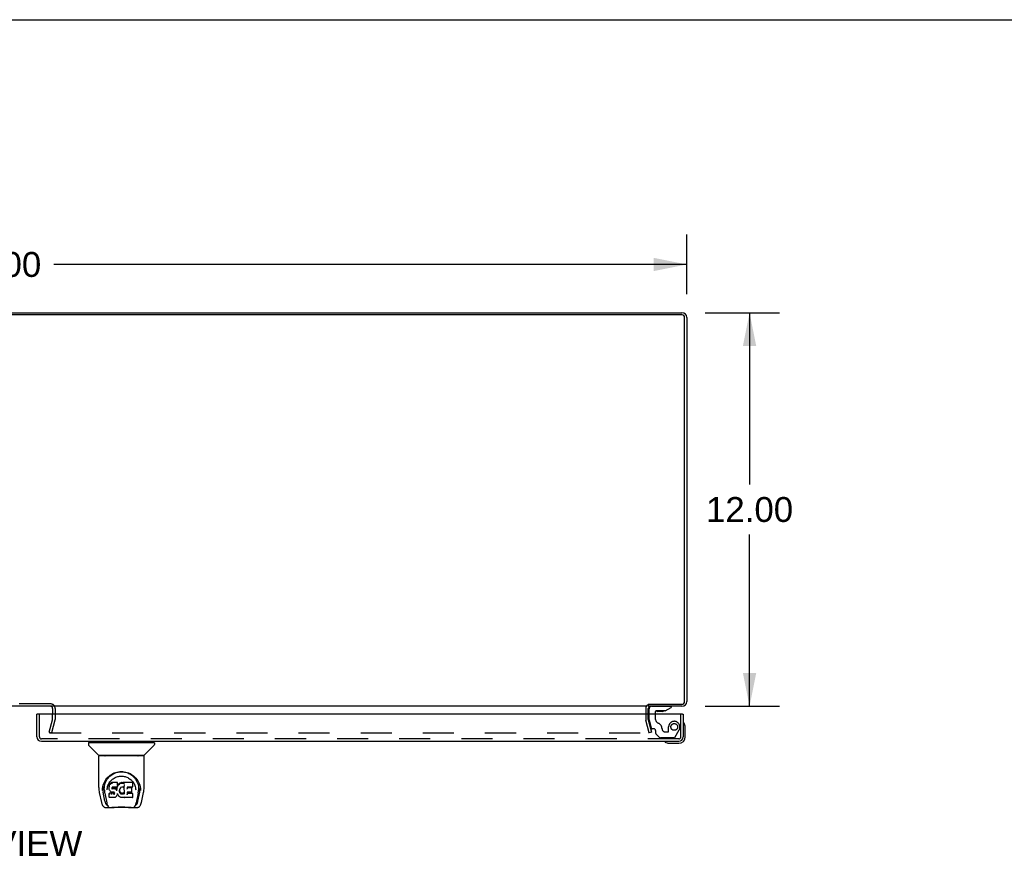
# Model space of a CAD drawing. Header units: inches. Extents: x 0 to 172, y 0 to 111.
# Tile 20 of 23: x 56 to 86, y 86 to 111. Entities that reach past the tile are written whole.
import ezdxf

# ---------------------------------------------------------------- set-up
doc = ezdxf.new("R2010")
doc.units = ezdxf.units.IN
doc.header["$LTSCALE"] = 9.468354
doc.header["$MEASUREMENT"] = 0
doc.linetypes.add('HIDDEN', pattern=[0.2, 0.1, -0.1])
doc.layers.get('0').update_dxf_attribs({"linetype": 'CONTINUOUS'})
for name, color, linetype in [('DEFAULT_2', 8, 'HIDDEN'), ('DIMENSIONS', 7, 'CONTINUOUS'), ('DOOR_ASSEMBLY_RIGHT', 7, 'CONTINUOUS')]:
    doc.layers.add(name, color=color, linetype=linetype)
doc.styles.get("Standard").update_dxf_attribs({"font": 'arial.ttf'})
doc.dimstyles.new('DIMSTYLE_1', dxfattribs={"dimtxt": 0.759494, "dimasz": 1.012658, "dimexe": 0.09, "dimexo": 0.07, "dimgap": 0.0375, "dimtad": 0, "dimtih": 1, "dimtoh": 1, "dimzin": 4, "dimdsep": 46, "dimtxsty": 'Standard', "dimblk": '_FILLED', "dimblk1": '_FILLED', "dimblk2": '_FILLED', "dimcen": 0.09, "dimadec": 3, "dimazin": 1, "dimtfac": 1, "dimtdec": 3, "dimtofl": 0, "dimtmove": 0, "dimatfit": 3, "dimldrblk": '_FILLED', "dimfxl": 0, "dimtolj": 1, "dimtzin": 4, "dimarcsym": 0})

# ---------------------------------------------------------------- blocks, each defined once
blk = doc.blocks.new('_FILLED')
at = {"color": 0, "linetype": 'ByBlock'}
blk.add_solid([(0, 0), (-1, 0.2), (-1, -0.2)], dxfattribs=at)
blk = doc.blocks.new('*D8')
at = {"layer": 'DIMENSIONS', "color": 2, "linetype": 'Continuous'}
for p, q in [((34.397, 103.021), (34.397, 104.84)), ((76.397, 103.021), (76.397, 104.84)), ((34.397, 103.929), (53.69, 103.929)), ((76.397, 103.929), (57.104, 103.929))]:
    blk.add_line(p, q, dxfattribs=at)
at = {"layer": 'DIMENSIONS', "color": 2, "linetype": 'Continuous', "xscale": 1.0126582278, "yscale": 1.0126582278, "zscale": 1.0126582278, "rotation": 180}
blk.add_blockref('_FILLED', (34.397, 103.929), dxfattribs=at)
at = {"layer": 'DIMENSIONS', "color": 2, "linetype": 'Continuous', "xscale": 1.0126582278, "yscale": 1.0126582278, "zscale": 1.0126582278}
blk.add_blockref('_FILLED', (76.397, 103.929), dxfattribs=at)
at = {"layer": 'DIMENSIONS', "color": 2, "linetype": 'Continuous', "insert": (55.397, 104.309), "char_height": 0.7595, "width": 2.65399, "attachment_point": 2, "line_spacing_factor": 0.9}
blk.add_mtext('42.00', dxfattribs=at)
blk = doc.blocks.new('*D9')
at = {"layer": 'DIMENSIONS', "color": 2, "linetype": 'Continuous'}
for p, q in [((76.961, 102.457), (79.224, 102.457)), ((78.312, 102.457), (78.312, 97.217)), ((78.312, 90.457), (78.312, 95.698)), ((76.961, 90.457), (79.224, 90.457))]:
    blk.add_line(p, q, dxfattribs=at)
at = {"layer": 'DIMENSIONS', "color": 2, "linetype": 'Continuous', "xscale": 1.0126582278, "yscale": 1.0126582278, "zscale": 1.0126582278}
for p, rotation in [((78.312, 102.457), 90), ((78.312, 90.457), 270)]:
    blk.add_blockref('_FILLED', p, dxfattribs=dict(at, rotation=rotation))
at = {"layer": 'DIMENSIONS', "color": 2, "linetype": 'Continuous', "insert": (78.312, 96.837), "char_height": 0.7595, "width": 2.65399, "attachment_point": 2, "line_spacing_factor": 0.9}
blk.add_mtext('12.00', dxfattribs=at)

msp = doc.modelspace()

# ---------------------------------------------------------------- linework, layer by layer
at = {"color": 7, "linetype": 'Continuous'}
for p, q in [((0, 111.392), (172.152, 111.392)), ((75.222, 90.518), (75.222, 90.457))]:
    msp.add_line(p, q, dxfattribs=at)
at = {"color": 3, "linetype": 'Continuous'}
for p, q in [((76.254, 102.394), (34.54, 102.394)), ((34.542, 102.457), (76.252, 102.457)), ((76.334, 90.6), (76.334, 102.314)), ((76.397, 102.312), (76.397, 90.602)), ((75.195, 90.457), (35.599, 90.457)), ((57.072, 90.387), (57.072, 90.214)), ((76.252, 90.457), (75.222, 90.457)), ((75.222, 90.214), (75.222, 90.387)), ((75.225, 90.52), (76.254, 90.52))]:
    msp.add_line(p, q, dxfattribs=at)
for centre, radius, start, end in [((76.252, 102.312), 0.145, 0, 90), ((76.254, 102.314), 0.08, 0, 90), ((57.002, 90.387), 0.07, 6.4688, 90), ((75.292, 90.387), 0.07, 93.2317, 180), ((76.252, 90.602), 0.145, 270, 360), ((76.254, 90.6), 0.08, 270, 360)]:
    msp.add_arc(centre, radius, start, end, dxfattribs=at)
at = {"color": 7, "linetype": 'Continuous'}
msp.add_arc((57.002, 90.387), 0.07, 0, 6.4688, dxfattribs=at)
at = {"layer": 'DEFAULT_2', "color": 8, "linetype": 'HIDDEN'}
for p, q in [((57.002, 90.532), (53.792, 90.532)), ((57.147, 90.387), (57.147, 90.059)), ((75.147, 90.387), (75.147, 90.059)), ((56.968, 89.664), (57.071, 90.048)), ((57.143, 90.029), (57.04, 89.645)), ((57.072, 90.059), (57.072, 90.214)), ((75.254, 89.645), (75.151, 90.029)), ((75.222, 90.059), (75.222, 90.214)), ((75.223, 90.048), (75.326, 89.664)), ((56.968, 89.664), (57.04, 89.645)), ((56.991, 89.645), (75.231, 89.645)), ((75.246, 89.659), (75.246, 89.658)), ((75.326, 89.664), (75.254, 89.645))]:
    msp.add_line(p, q, dxfattribs=at)
for points in [[(56.976, 89.663), (56.976, 89.661), (56.976, 89.66), (56.976, 89.659)], [(56.976, 89.659), (56.976, 89.658), (56.976, 89.657), (56.976, 89.655), (56.977, 89.654), (56.977, 89.653), (56.978, 89.651), (56.979, 89.65), (56.98, 89.649), (56.981, 89.648), (56.982, 89.647), (56.983, 89.646)], [(56.991, 89.645), (56.989, 89.645), (56.988, 89.645), (56.986, 89.645), (56.985, 89.646), (56.983, 89.646)], [(75.244, 89.653), (75.244, 89.651), (75.243, 89.65), (75.242, 89.649), (75.241, 89.648), (75.239, 89.647), (75.238, 89.646), (75.237, 89.646), (75.235, 89.645), (75.234, 89.645), (75.232, 89.645), (75.231, 89.645)], [(75.246, 89.658), (75.246, 89.657), (75.245, 89.655), (75.245, 89.654), (75.244, 89.653)], [(75.245, 89.663), (75.246, 89.661), (75.246, 89.66), (75.246, 89.659)]]:
    msp.add_lwpolyline(points, dxfattribs=at)
for centre, radius, start, end in [((57.002, 90.387), 0.145, 0, 90), ((75.292, 90.387), 0.145, 128.7549, 180), ((57.032, 90.059), 0.04, 345, 360), ((57.032, 90.059), 0.115, 345, 360), ((75.262, 90.059), 0.115, 180, 195), ((75.262, 90.059), 0.04, 180, 195)]:
    msp.add_arc(centre, radius, start, end, dxfattribs=at)
at = {"layer": 'DOOR_ASSEMBLY_RIGHT', "color": 7, "linetype": 'Continuous'}
for p, q in [((75.249, 90.214), (75.249, 90.378)), ((75.742, 90.319), (75.918, 90.418)), ((75.918, 90.457), (75.918, 90.418)), ((56.612, 90.214), (56.592, 90.214)), ((75.434, 90.288), (75.434, 90.214)), ((75.742, 90.319), (75.465, 90.319)), ((75.514, 90.303), (75.513, 90.303)), ((75.654, 90.303), (75.514, 90.303)), ((75.655, 90.303), (75.654, 90.303)), ((76.272, 90.214), (76.292, 90.214)), ((76.352, 89.818), (76.35, 89.856)), ((76.352, 89.529), (76.352, 89.818)), ((58.164, 89.342), (58.164, 89.287)), ((58.171, 89.35), (60.164, 89.35)), ((58.47, 88.965), (58.175, 89.259)), ((58.223, 89.35), (58.223, 89.389)), ((59.865, 88.965), (60.16, 89.259)), ((60.112, 89.35), (60.112, 89.389)), ((60.171, 89.342), (60.171, 89.287)), ((75.825, 89.332), (75.863, 89.329)), ((75.863, 89.329), (76.152, 89.329)), ((58.479, 87.977), (58.479, 88.94)), ((59.849, 88.948), (58.486, 88.948)), ((59.844, 88.956), (58.491, 88.956)), ((58.553, 88.956), (58.55, 88.952)), ((58.55, 88.952), (58.55, 88.952)), ((59.784, 88.952), (59.782, 88.956)), ((59.784, 88.952), (59.784, 88.952)), ((59.856, 87.977), (59.856, 88.94)), ((58.735, 88.231), (58.76, 88.266)), ((58.586, 87.892), (58.589, 87.95)), ((58.589, 87.95), (58.598, 88.004)), ((58.599, 88.01), (58.599, 87.955)), ((58.792, 88.029), (58.791, 88.004)), ((58.791, 87.97), (58.791, 88.004)), ((58.792, 87.945), (58.791, 87.97)), ((58.791, 87.97), (58.791, 87.97)), ((58.797, 88.054), (58.792, 88.029)), ((58.793, 87.995), (58.792, 88.029)), ((58.797, 87.92), (58.792, 87.945)), ((58.792, 87.945), (58.792, 87.945)), ((58.807, 88.079), (58.797, 88.054)), ((58.798, 88.019), (58.797, 88.054)), ((58.821, 88.101), (58.807, 88.079)), ((58.807, 88.044), (58.807, 88.079)), ((58.831, 88.11), (58.821, 88.101)), ((58.822, 88.065), (58.821, 88.101)), ((58.843, 88.118), (58.831, 88.11)), ((58.832, 88.074), (58.831, 88.11)), ((58.866, 88.129), (58.843, 88.118)), ((58.843, 88.082), (58.843, 88.118)), ((58.891, 88.137), (58.866, 88.129)), ((58.866, 88.092), (58.866, 88.129)), ((58.881, 87.972), (58.88, 87.958)), ((58.883, 87.986), (58.881, 87.972)), ((58.881, 87.952), (58.881, 87.97)), ((58.882, 87.947), (58.883, 87.982)), ((58.885, 87.989), (58.883, 87.985)), ((58.885, 87.978), (58.883, 87.982)), ((58.888, 87.991), (58.885, 87.989)), ((58.889, 87.976), (58.885, 87.978)), ((58.885, 87.942), (58.885, 87.978)), ((58.899, 87.995), (58.887, 87.991)), ((58.9, 87.972), (58.889, 87.976)), ((58.889, 87.939), (58.889, 87.976)), ((59.044, 88.137), (58.891, 88.137)), ((58.891, 88.1), (58.891, 88.137)), ((58.912, 87.996), (58.899, 87.995)), ((58.923, 87.973), (58.9, 87.972)), ((58.9, 87.936), (58.9, 87.972)), ((59.025, 87.996), (58.912, 87.996)), ((58.912, 87.996), (58.912, 87.996)), ((58.949, 87.972), (58.923, 87.973)), ((58.923, 87.936), (58.923, 87.973)), ((58.923, 87.935), (58.923, 87.936)), ((58.948, 87.935), (58.949, 87.972)), ((58.974, 87.966), (58.949, 87.972)), ((58.973, 87.93), (58.974, 87.966)), ((58.986, 87.961), (58.974, 87.966)), ((58.997, 87.953), (58.986, 87.961)), ((58.986, 87.924), (58.986, 87.961)), ((59.015, 87.935), (58.997, 87.953)), ((58.997, 87.916), (58.997, 87.953)), ((59.025, 87.92), (59.015, 87.935)), ((59.015, 87.899), (59.015, 87.935)), ((59.037, 87.997), (59.025, 87.996)), ((59.025, 87.996), (59.025, 87.996)), ((59.028, 87.962), (59.025, 87.92)), ((59.032, 87.985), (59.028, 87.962)), ((59.029, 87.928), (59.028, 87.962)), ((59.035, 87.997), (59.032, 87.985)), ((59.033, 87.95), (59.032, 87.985)), ((59.042, 88.009), (59.038, 87.997)), ((59.039, 87.972), (59.038, 87.998)), ((59.044, 88.023), (59.042, 88.009)), ((59.042, 88.009), (59.042, 88.009)), ((59.047, 88.029), (59.043, 88.021)), ((59.046, 88.082), (59.044, 88.137)), ((59.044, 88.102), (59.044, 88.137)), ((59.045, 88.048), (59.044, 88.023)), ((59.044, 88.023), (59.044, 88.023)), ((59.045, 88.048), (59.046, 88.082)), ((59.058, 88.05), (59.047, 88.029)), ((59.047, 87.994), (59.047, 88.029)), ((59.071, 88.069), (59.058, 88.05)), ((59.058, 88.014), (59.058, 88.05)), ((59.086, 88.087), (59.071, 88.069)), ((59.072, 88.033), (59.071, 88.069)), ((59.103, 88.103), (59.086, 88.087)), ((59.087, 88.051), (59.086, 88.087)), ((59.123, 88.118), (59.103, 88.103)), ((59.104, 88.067), (59.103, 88.103)), ((59.117, 87.934), (59.114, 87.923)), ((59.123, 87.945), (59.117, 87.934)), ((59.145, 88.128), (59.123, 88.118)), ((59.123, 88.081), (59.123, 88.118)), ((59.137, 87.967), (59.123, 87.945)), ((59.144, 87.976), (59.137, 87.967)), ((59.153, 87.982), (59.144, 87.976)), ((59.169, 88.133), (59.145, 88.128)), ((59.146, 88.091), (59.145, 88.128)), ((59.176, 87.992), (59.153, 87.982)), ((59.193, 88.135), (59.169, 88.133)), ((59.169, 88.096), (59.169, 88.133)), ((59.187, 87.995), (59.176, 87.992)), ((59.198, 87.994), (59.187, 87.995)), ((59.193, 88.135), (59.217, 88.135)), ((59.193, 88.099), (59.193, 88.135)), ((59.193, 88.097), (59.193, 88.099)), ((59.21, 87.992), (59.198, 87.994)), ((59.222, 87.987), (59.21, 87.992)), ((59.216, 88.097), (59.217, 88.098)), ((59.229, 88.133), (59.217, 88.135)), ((59.217, 88.098), (59.217, 88.135)), ((59.242, 88.129), (59.229, 88.133)), ((59.229, 88.096), (59.229, 88.133)), ((59.256, 88.035), (59.24, 87.995)), ((59.254, 88.121), (59.242, 88.129)), ((59.242, 88.092), (59.242, 88.129)), ((59.503, 88.135), (59.254, 88.135)), ((59.255, 88.085), (59.254, 88.135)), ((59.257, 88.037), (59.256, 88.037)), ((59.256, 88.037), (59.256, 88.036)), ((59.256, 88.036), (59.256, 88.036)), ((59.256, 88.036), (59.256, 88.036)), ((59.256, 88.036), (59.256, 88.036)), ((59.256, 88.036), (59.256, 88.035)), ((59.26, 87.782), (59.256, 88.035)), ((59.258, 88.043), (59.257, 88.041)), ((59.257, 88.041), (59.257, 88.04)), ((59.257, 88.04), (59.257, 88.038)), ((59.257, 88.038), (59.257, 88.037)), ((59.503, 87.996), (59.345, 87.996)), ((59.346, 87.996), (59.345, 87.937)), ((59.472, 87.972), (59.345, 87.972)), ((59.483, 87.851), (59.485, 87.959)), ((59.517, 88.01), (59.519, 88.118)), ((59.519, 88.149), (59.535, 88.124)), ((59.601, 87.937), (59.603, 87.906)), ((59.724, 88.055), (59.737, 88.004)), ((59.735, 88.01), (59.736, 87.955)), ((58.494, 87.833), (58.559, 87.528)), ((58.586, 87.893), (58.586, 87.892)), ((58.667, 87.56), (58.61, 87.837)), ((58.647, 87.903), (58.649, 87.877)), ((58.657, 87.812), (58.719, 87.509)), ((58.732, 87.906), (58.732, 87.906)), ((58.806, 87.897), (58.797, 87.92)), ((58.797, 87.92), (58.797, 87.92)), ((58.805, 87.804), (58.797, 87.796)), ((58.799, 87.683), (58.797, 87.796)), ((58.806, 87.675), (58.799, 87.682)), ((58.866, 87.804), (58.805, 87.804)), ((58.805, 87.767), (58.805, 87.804)), ((58.82, 87.876), (58.806, 87.897)), ((58.806, 87.897), (58.806, 87.897)), ((58.952, 87.675), (58.806, 87.675)), ((58.806, 87.675), (58.806, 87.675)), ((58.82, 87.876), (58.82, 87.875)), ((58.838, 87.857), (58.82, 87.875)), ((58.859, 87.843), (58.838, 87.857)), ((58.838, 87.857), (58.838, 87.857)), ((58.872, 87.839), (58.859, 87.843)), ((58.859, 87.843), (58.859, 87.843)), ((58.927, 87.805), (58.866, 87.804)), ((58.866, 87.767), (58.866, 87.804)), ((58.866, 87.767), (58.866, 87.766)), ((58.884, 87.837), (58.872, 87.839)), ((58.872, 87.839), (58.872, 87.839)), ((58.932, 87.836), (58.884, 87.837)), ((58.941, 87.806), (58.927, 87.805)), ((58.927, 87.768), (58.927, 87.805)), ((58.927, 87.768), (58.927, 87.766)), ((58.939, 87.836), (58.932, 87.836)), ((58.944, 87.834), (58.939, 87.836)), ((58.945, 87.808), (58.941, 87.806)), ((58.941, 87.769), (58.941, 87.806)), ((58.949, 87.83), (58.944, 87.834)), ((58.95, 87.813), (58.945, 87.808)), ((58.946, 87.772), (58.945, 87.808)), ((58.953, 87.826), (58.949, 87.83)), ((58.955, 87.82), (58.95, 87.813)), ((58.95, 87.776), (58.95, 87.813)), ((58.964, 87.677), (58.952, 87.675)), ((58.959, 87.814), (58.953, 87.826)), ((58.961, 87.8), (58.958, 87.814)), ((58.959, 87.788), (58.958, 87.814)), ((58.96, 87.794), (58.96, 87.804)), ((58.976, 87.681), (58.964, 87.677)), ((58.964, 87.677), (58.964, 87.677)), ((58.977, 87.681), (58.976, 87.681)), ((58.997, 87.695), (58.977, 87.681)), ((59.015, 87.713), (58.997, 87.695)), ((58.997, 87.695), (58.997, 87.695)), ((59.022, 87.723), (59.015, 87.713)), ((59.015, 87.713), (59.015, 87.713)), ((59.028, 87.734), (59.022, 87.723)), ((59.022, 87.723), (59.022, 87.723)), ((59.025, 87.884), (59.025, 87.92)), ((59.026, 87.877), (59.026, 87.878)), ((59.037, 87.757), (59.028, 87.734)), ((59.028, 87.734), (59.028, 87.734)), ((59.044, 87.781), (59.037, 87.757)), ((59.037, 87.757), (59.037, 87.757)), ((59.044, 87.792), (59.044, 87.793)), ((59.044, 87.791), (59.044, 87.792)), ((59.044, 87.792), (59.044, 87.792)), ((59.044, 87.79), (59.044, 87.791)), ((59.044, 87.791), (59.044, 87.791)), ((59.045, 87.789), (59.044, 87.781)), ((59.044, 87.781), (59.044, 87.781)), ((59.065, 87.753), (59.045, 87.789)), ((59.078, 87.734), (59.065, 87.753)), ((59.065, 87.753), (59.065, 87.753)), ((59.093, 87.717), (59.078, 87.734)), ((59.078, 87.734), (59.078, 87.734)), ((59.11, 87.702), (59.093, 87.717)), ((59.093, 87.717), (59.093, 87.717)), ((59.11, 87.897), (59.109, 87.871)), ((59.114, 87.923), (59.11, 87.897)), ((59.111, 87.893), (59.11, 87.898)), ((59.11, 87.859), (59.111, 87.893)), ((59.129, 87.688), (59.11, 87.702)), ((59.11, 87.702), (59.11, 87.702)), ((59.113, 87.882), (59.111, 87.893)), ((59.123, 87.858), (59.113, 87.882)), ((59.113, 87.847), (59.113, 87.882)), ((59.122, 87.822), (59.123, 87.858)), ((59.135, 87.835), (59.123, 87.858)), ((59.139, 87.683), (59.129, 87.688)), ((59.129, 87.688), (59.129, 87.688)), ((59.143, 87.826), (59.135, 87.835)), ((59.135, 87.8), (59.135, 87.835)), ((59.15, 87.679), (59.139, 87.683)), ((59.139, 87.683), (59.139, 87.683)), ((59.152, 87.817), (59.143, 87.826)), ((59.143, 87.79), (59.143, 87.826)), ((59.172, 87.674), (59.15, 87.679)), ((59.163, 87.811), (59.152, 87.817)), ((59.152, 87.781), (59.152, 87.817)), ((59.162, 87.774), (59.163, 87.811)), ((59.174, 87.806), (59.163, 87.811)), ((59.195, 87.671), (59.172, 87.674)), ((59.186, 87.804), (59.174, 87.806)), ((59.174, 87.769), (59.174, 87.806)), ((59.186, 87.804), (59.198, 87.803)), ((59.186, 87.767), (59.186, 87.804)), ((59.218, 87.674), (59.195, 87.671)), ((59.195, 87.672), (59.195, 87.671)), ((59.21, 87.805), (59.198, 87.803)), ((59.198, 87.767), (59.198, 87.803)), ((59.198, 87.765), (59.198, 87.767)), ((59.222, 87.809), (59.21, 87.805)), ((59.211, 87.768), (59.21, 87.805)), ((59.24, 87.681), (59.218, 87.674)), ((59.234, 87.814), (59.222, 87.809)), ((59.223, 87.772), (59.222, 87.809)), ((59.244, 87.822), (59.234, 87.814)), ((59.234, 87.778), (59.234, 87.814)), ((59.259, 87.692), (59.24, 87.681)), ((59.24, 87.681), (59.24, 87.681)), ((59.244, 87.785), (59.244, 87.822)), ((59.264, 87.692), (59.259, 87.692)), ((59.262, 87.774), (59.262, 87.775)), ((59.264, 87.684), (59.264, 87.692)), ((59.504, 87.675), (59.272, 87.675)), ((59.344, 87.84), (59.343, 87.766)), ((59.472, 87.84), (59.344, 87.84)), ((59.504, 87.801), (59.344, 87.801)), ((59.512, 87.684), (59.514, 87.79)), ((59.603, 87.906), (59.603, 87.906)), ((59.677, 87.809), (59.616, 87.509)), ((59.668, 87.56), (59.724, 87.837)), ((59.749, 87.892), (59.749, 87.893)), ((59.776, 87.528), (59.841, 87.833)), ((58.559, 87.528), (58.559, 87.528)), ((58.683, 87.373), (58.897, 87.373)), ((58.726, 87.452), (58.733, 87.452)), ((58.733, 87.452), (58.736, 87.443)), ((58.737, 87.44), (58.736, 87.443)), ((59.461, 87.366), (58.874, 87.366)), ((59.438, 87.373), (59.652, 87.373)), ((59.598, 87.44), (59.599, 87.443)), ((59.599, 87.443), (59.602, 87.452)), ((59.602, 87.452), (59.609, 87.452))]:
    msp.add_line(p, q, dxfattribs=at)
at = {"layer": 'DOOR_ASSEMBLY_RIGHT', "color": 8, "linetype": 'HIDDEN'}
for p, q in [((75.328, 90.457), (75.918, 90.457)), ((56.667, 89.524), (56.667, 90.214)), ((75.249, 90.047), (75.249, 90.214)), ((75.249, 90.047), (75.318, 89.791)), ((75.434, 90.214), (75.434, 90.104)), ((76.217, 89.524), (76.217, 90.214)), ((75.392, 89.768), (75.348, 89.768)), ((75.845, 89.694), (75.845, 89.827)), ((76.032, 89.508), (76.166, 89.741)), ((76.157, 89.464), (56.727, 89.464)), ((75.451, 89.631), (75.451, 89.709)), ((75.457, 89.617), (75.572, 89.502)), ((76.006, 89.493), (75.594, 89.493)), ((75.735, 89.678), (75.829, 89.678))]:
    msp.add_line(p, q, dxfattribs=at)
at = {"layer": 'DOOR_ASSEMBLY_RIGHT', "color": 3, "linetype": 'Continuous'}
for p, q in [((56.592, 89.524), (56.592, 90.214)), ((76.272, 90.214), (56.612, 90.214)), ((76.292, 90.214), (76.292, 89.524)), ((56.727, 89.389), (76.157, 89.389))]:
    msp.add_line(p, q, dxfattribs=at)
at = {"layer": 'DOOR_ASSEMBLY_RIGHT', "color": 7, "linetype": 'Continuous'}
for points in [[(58.55, 88.951), (58.549, 88.95), (58.549, 88.949), (58.548, 88.949), (58.548, 88.948), (58.548, 88.948)], [(58.55, 88.952), (58.55, 88.951), (58.55, 88.951)], [(59.785, 88.951), (59.785, 88.951), (59.784, 88.952)], [(59.787, 88.948), (59.787, 88.948), (59.787, 88.949), (59.786, 88.949), (59.786, 88.95), (59.785, 88.951)], [(58.598, 88.004), (58.611, 88.055), (58.628, 88.103), (58.648, 88.147), (58.671, 88.189), (58.697, 88.227), (58.725, 88.263), (58.756, 88.296), (58.789, 88.327), (58.825, 88.356), (58.864, 88.382), (58.905, 88.404), (58.947, 88.424), (58.991, 88.44), (59.035, 88.452), (59.079, 88.46), (59.124, 88.466), (59.168, 88.467), (59.212, 88.465), (59.256, 88.46), (59.3, 88.452), (59.344, 88.44), (59.388, 88.424), (59.431, 88.404), (59.471, 88.381), (59.51, 88.356), (59.546, 88.327), (59.58, 88.296), (59.61, 88.263), (59.638, 88.227), (59.664, 88.189), (59.687, 88.147), (59.707, 88.103), (59.724, 88.055)], [(58.647, 87.903), (58.646, 87.927), (58.647, 87.973), (58.652, 88.02), (58.661, 88.066), (58.675, 88.111), (58.692, 88.154), (58.712, 88.194), (58.735, 88.231)], [(58.76, 88.266), (58.787, 88.297), (58.816, 88.325)], [(58.799, 88.124), (58.816, 88.149), (58.834, 88.172), (58.854, 88.193), (58.875, 88.214), (58.897, 88.233), (58.921, 88.25), (58.947, 88.266), (58.973, 88.281), (59, 88.293), (59.027, 88.303), (59.056, 88.312), (59.083, 88.318), (59.111, 88.323), (59.139, 88.326), (59.167, 88.326), (59.195, 88.326), (59.223, 88.323), (59.251, 88.318), (59.279, 88.312), (59.307, 88.304), (59.335, 88.293), (59.362, 88.281), (59.388, 88.266), (59.413, 88.25), (59.437, 88.233), (59.46, 88.214), (59.481, 88.194), (59.5, 88.172), (59.519, 88.149)], [(58.816, 88.325), (58.845, 88.35), (58.876, 88.372), (58.907, 88.392)], [(58.907, 88.392), (58.939, 88.408), (58.971, 88.423), (59.003, 88.435)], [(59.003, 88.435), (59.036, 88.444), (59.069, 88.452), (59.101, 88.457), (59.134, 88.46), (59.166, 88.461), (59.199, 88.46), (59.231, 88.457), (59.264, 88.452), (59.296, 88.445)], [(59.296, 88.445), (59.329, 88.436), (59.361, 88.424), (59.393, 88.41)], [(59.393, 88.41), (59.425, 88.393), (59.456, 88.374), (59.486, 88.352), (59.516, 88.328), (59.545, 88.3), (59.572, 88.269), (59.598, 88.235), (59.621, 88.198), (59.642, 88.157), (59.659, 88.114), (59.673, 88.069), (59.683, 88.022), (59.688, 87.975)], [(58.479, 87.977), (58.479, 87.943), (58.482, 87.904), (58.488, 87.864), (58.494, 87.833)], [(58.599, 87.955), (58.6, 87.921), (58.604, 87.877), (58.61, 87.837)], [(58.732, 87.906), (58.734, 87.936), (58.739, 87.973)], [(58.739, 87.973), (58.748, 88.008), (58.758, 88.04), (58.77, 88.07)], [(58.77, 88.07), (58.784, 88.098), (58.799, 88.124)], [(58.791, 87.97), (58.791, 87.97), (58.791, 87.969), (58.792, 87.969), (58.792, 87.969), (58.793, 87.969), (58.793, 87.969)], [(58.792, 87.945), (58.792, 87.945), (58.793, 87.945), (58.793, 87.944), (58.793, 87.944), (58.794, 87.944), (58.794, 87.944)], [(58.793, 87.995), (58.793, 87.994), (58.793, 87.994), (58.793, 87.994), (58.794, 87.993), (58.794, 87.993), (58.795, 87.993)], [(58.798, 88.019), (58.798, 88.019), (58.798, 88.019), (58.798, 88.018), (58.799, 88.018), (58.799, 88.018), (58.8, 88.018)], [(58.807, 88.043), (58.808, 88.043), (58.808, 88.043), (58.808, 88.043), (58.808, 88.042), (58.809, 88.042), (58.809, 88.042)], [(58.822, 88.065), (58.822, 88.064), (58.822, 88.064), (58.823, 88.064), (58.823, 88.064), (58.823, 88.064), (58.823, 88.063)], [(58.832, 88.074), (58.832, 88.074), (58.832, 88.074), (58.832, 88.073), (58.832, 88.073), (58.833, 88.073), (58.833, 88.073)], [(58.843, 88.081), (58.843, 88.081), (58.843, 88.081), (58.843, 88.081), (58.843, 88.081), (58.844, 88.08), (58.844, 88.08)], [(58.866, 88.092), (58.866, 88.092), (58.866, 88.091), (58.866, 88.091), (58.866, 88.091), (58.866, 88.091), (58.867, 88.091)], [(58.878, 87.957), (58.879, 87.957), (58.879, 87.957), (58.879, 87.957), (58.88, 87.958), (58.88, 87.958), (58.88, 87.958)], [(58.879, 87.971), (58.88, 87.971), (58.88, 87.971), (58.88, 87.972), (58.881, 87.972), (58.881, 87.972), (58.881, 87.972)], [(58.879, 87.951), (58.879, 87.951), (58.879, 87.951), (58.88, 87.951), (58.88, 87.951), (58.88, 87.952), (58.881, 87.952)], [(58.88, 87.945), (58.881, 87.945), (58.881, 87.946), (58.881, 87.946), (58.882, 87.946), (58.882, 87.946), (58.882, 87.946)], [(58.881, 87.985), (58.882, 87.985), (58.882, 87.985), (58.883, 87.985), (58.883, 87.985), (58.883, 87.985)], [(58.883, 87.989), (58.884, 87.989), (58.884, 87.989), (58.885, 87.989), (58.885, 87.989)], [(58.883, 87.941), (58.884, 87.941), (58.884, 87.941), (58.884, 87.941), (58.884, 87.942), (58.885, 87.942), (58.885, 87.942)], [(58.887, 87.992), (58.887, 87.991), (58.887, 87.991), (58.887, 87.991), (58.887, 87.991)], [(58.888, 87.938), (58.888, 87.938), (58.888, 87.938), (58.888, 87.938), (58.888, 87.938), (58.889, 87.939), (58.889, 87.939)], [(58.891, 88.1), (58.892, 88.1), (58.892, 88.1), (58.892, 88.099), (58.892, 88.099), (58.892, 88.099), (58.892, 88.099)], [(58.899, 87.995), (58.899, 87.995), (58.899, 87.995), (58.899, 87.995)], [(58.9, 87.934), (58.9, 87.934), (58.9, 87.935), (58.9, 87.935), (58.9, 87.935), (58.9, 87.935), (58.9, 87.936)], [(58.948, 87.934), (58.948, 87.934), (58.948, 87.934), (58.948, 87.934), (58.948, 87.934), (58.948, 87.935), (58.948, 87.935)], [(58.973, 87.928), (58.973, 87.928), (58.973, 87.929), (58.973, 87.929), (58.973, 87.929), (58.973, 87.929), (58.973, 87.93)], [(59.031, 87.926), (59.03, 87.926), (59.03, 87.926), (59.029, 87.927), (59.029, 87.927), (59.029, 87.927), (59.029, 87.928)], [(59.035, 87.949), (59.034, 87.949), (59.034, 87.949), (59.033, 87.949), (59.033, 87.949), (59.033, 87.95), (59.033, 87.95)], [(59.037, 87.997), (59.037, 87.997), (59.037, 87.997), (59.037, 87.997), (59.036, 87.997)], [(59.038, 87.997), (59.038, 87.997), (59.037, 87.997), (59.037, 87.997)], [(59.04, 87.971), (59.04, 87.971), (59.04, 87.971), (59.039, 87.971), (59.039, 87.972), (59.039, 87.972), (59.039, 87.972)], [(59.042, 88.009), (59.042, 88.009), (59.041, 88.009), (59.041, 88.008), (59.041, 88.008), (59.04, 88.008)], [(59.043, 88.1), (59.043, 88.1), (59.043, 88.1), (59.043, 88.099), (59.042, 88.099), (59.042, 88.099), (59.042, 88.099)], [(59.044, 88.023), (59.043, 88.023), (59.043, 88.023), (59.043, 88.023), (59.043, 88.022), (59.042, 88.022), (59.042, 88.022)], [(59.045, 88.048), (59.045, 88.047), (59.045, 88.047), (59.044, 88.047), (59.044, 88.047), (59.043, 88.046), (59.043, 88.046)], [(59.049, 87.993), (59.049, 87.993), (59.048, 87.993), (59.048, 87.993), (59.048, 87.993), (59.047, 87.994), (59.047, 87.994)], [(59.06, 88.013), (59.06, 88.013), (59.059, 88.013), (59.059, 88.014), (59.059, 88.014), (59.058, 88.014), (59.058, 88.014)], [(59.073, 88.032), (59.073, 88.032), (59.072, 88.032), (59.072, 88.033), (59.072, 88.033), (59.072, 88.033), (59.071, 88.033)], [(59.088, 88.05), (59.088, 88.05), (59.088, 88.05), (59.087, 88.05), (59.087, 88.05), (59.087, 88.051), (59.087, 88.051)], [(59.105, 88.066), (59.105, 88.066), (59.104, 88.066), (59.104, 88.066), (59.104, 88.067), (59.104, 88.067), (59.104, 88.067)], [(59.117, 87.934), (59.117, 87.934), (59.117, 87.934), (59.117, 87.934), (59.116, 87.934), (59.116, 87.934)], [(59.123, 87.945), (59.123, 87.945), (59.122, 87.945), (59.122, 87.945), (59.121, 87.945)], [(59.124, 88.08), (59.124, 88.08), (59.124, 88.08), (59.124, 88.08), (59.124, 88.081), (59.123, 88.081), (59.123, 88.081)], [(59.137, 87.967), (59.137, 87.967), (59.136, 87.967), (59.136, 87.967), (59.136, 87.967), (59.135, 87.967)], [(59.144, 87.976), (59.144, 87.976), (59.144, 87.976), (59.143, 87.976), (59.143, 87.976)], [(59.146, 88.09), (59.146, 88.09), (59.146, 88.09), (59.146, 88.09), (59.146, 88.09), (59.146, 88.091), (59.146, 88.091)], [(59.153, 87.982), (59.153, 87.982), (59.152, 87.982), (59.152, 87.982)], [(59.169, 88.095), (59.169, 88.095), (59.169, 88.095), (59.169, 88.095), (59.169, 88.096), (59.169, 88.096), (59.169, 88.096)], [(59.176, 87.992), (59.176, 87.992), (59.176, 87.992), (59.176, 87.992)], [(59.187, 87.995), (59.187, 87.995), (59.187, 87.995), (59.187, 87.995)], [(59.198, 87.994), (59.198, 87.994), (59.198, 87.995), (59.199, 87.995)], [(59.21, 87.992), (59.21, 87.992), (59.21, 87.992), (59.21, 87.992)], [(59.222, 87.987), (59.222, 87.987), (59.224, 87.986), (59.226, 87.986), (59.228, 87.986), (59.23, 87.987), (59.232, 87.987), (59.234, 87.988), (59.236, 87.989), (59.237, 87.991), (59.239, 87.993), (59.24, 87.994), (59.24, 87.995)], [(59.222, 87.988), (59.222, 87.987), (59.222, 87.987), (59.222, 87.987)], [(59.229, 88.095), (59.229, 88.095), (59.229, 88.095), (59.229, 88.095), (59.229, 88.096), (59.229, 88.096), (59.229, 88.096)], [(59.241, 88.091), (59.241, 88.091), (59.241, 88.091), (59.242, 88.091), (59.242, 88.092), (59.242, 88.092), (59.242, 88.092)], [(59.257, 88.097), (59.257, 88.097), (59.256, 88.097), (59.256, 88.097), (59.256, 88.097), (59.256, 88.098), (59.255, 88.098)], [(59.257, 88.08), (59.257, 88.081), (59.256, 88.081), (59.256, 88.082), (59.256, 88.082), (59.256, 88.083), (59.255, 88.083)], [(59.256, 88.035), (59.256, 88.035), (59.256, 88.035)], [(59.256, 88.035), (59.256, 88.035), (59.256, 88.035), (59.256, 88.035)], [(59.343, 87.934), (59.343, 87.934), (59.343, 87.934), (59.343, 87.935), (59.344, 87.935), (59.344, 87.935), (59.344, 87.935)], [(59.344, 87.996), (59.344, 87.996), (59.344, 87.996), (59.344, 87.996), (59.345, 87.996), (59.345, 87.996), (59.345, 87.996)], [(59.503, 87.996), (59.504, 87.996), (59.506, 87.996), (59.508, 87.997), (59.511, 87.998), (59.512, 87.999), (59.514, 88.001), (59.515, 88.003), (59.516, 88.005), (59.517, 88.008), (59.517, 88.01)], [(59.535, 88.124), (59.551, 88.098), (59.565, 88.07)], [(59.565, 88.07), (59.577, 88.041), (59.587, 88.008), (59.595, 87.973), (59.601, 87.937)], [(59.688, 87.975), (59.689, 87.927), (59.688, 87.903)], [(59.724, 87.837), (59.731, 87.877), (59.735, 87.921), (59.736, 87.955)], [(59.737, 88.004), (59.746, 87.95), (59.749, 87.892)], [(59.841, 87.833), (59.847, 87.863), (59.852, 87.903), (59.856, 87.943), (59.856, 87.977)], [(58.649, 87.877), (58.65, 87.857), (58.653, 87.833), (58.657, 87.812)], [(58.797, 87.92), (58.797, 87.92), (58.797, 87.92), (58.798, 87.92), (58.798, 87.919), (58.799, 87.919)], [(58.798, 87.76), (58.798, 87.76), (58.798, 87.76), (58.798, 87.759), (58.799, 87.759), (58.799, 87.759), (58.799, 87.759)], [(58.799, 87.683), (58.799, 87.682), (58.799, 87.682)], [(58.799, 87.682), (58.799, 87.682), (58.8, 87.682), (58.8, 87.682), (58.801, 87.682)], [(58.805, 87.767), (58.805, 87.767), (58.805, 87.766), (58.805, 87.766), (58.805, 87.766), (58.806, 87.766), (58.806, 87.766)], [(58.806, 87.897), (58.807, 87.896), (58.807, 87.896), (58.807, 87.896), (58.808, 87.896)], [(58.806, 87.675), (58.806, 87.675), (58.806, 87.675), (58.806, 87.675), (58.806, 87.676), (58.807, 87.676), (58.807, 87.676)], [(58.82, 87.875), (58.82, 87.875), (58.821, 87.875), (58.821, 87.875), (58.821, 87.875), (58.822, 87.875)], [(58.838, 87.857), (58.838, 87.857), (58.838, 87.857), (58.839, 87.857), (58.839, 87.857)], [(58.859, 87.843), (58.859, 87.843), (58.86, 87.844), (58.86, 87.844)], [(58.872, 87.839), (58.872, 87.839), (58.872, 87.839), (58.872, 87.839)], [(58.884, 87.837), (58.885, 87.837), (58.885, 87.837), (58.885, 87.837)], [(58.932, 87.836), (58.932, 87.836), (58.932, 87.836), (58.932, 87.837)], [(58.939, 87.836), (58.939, 87.836), (58.939, 87.836), (58.939, 87.836)], [(58.941, 87.769), (58.941, 87.769), (58.941, 87.768), (58.941, 87.768), (58.941, 87.768), (58.941, 87.768), (58.941, 87.768)], [(58.944, 87.834), (58.944, 87.834), (58.945, 87.834), (58.945, 87.834)], [(58.946, 87.772), (58.946, 87.771), (58.946, 87.771), (58.946, 87.771), (58.946, 87.771), (58.947, 87.771), (58.947, 87.77)], [(58.949, 87.83), (58.949, 87.83), (58.949, 87.83), (58.949, 87.83), (58.95, 87.83)], [(58.95, 87.777), (58.95, 87.776), (58.951, 87.776), (58.951, 87.776), (58.951, 87.776), (58.951, 87.775), (58.952, 87.775)], [(58.952, 87.675), (58.952, 87.675), (58.952, 87.675), (58.952, 87.675), (58.952, 87.676), (58.952, 87.676), (58.952, 87.676)], [(58.953, 87.826), (58.953, 87.826), (58.953, 87.825), (58.954, 87.825), (58.954, 87.825)], [(58.959, 87.814), (58.959, 87.814), (58.959, 87.813), (58.959, 87.813), (58.96, 87.813), (58.96, 87.813)], [(58.959, 87.788), (58.959, 87.788), (58.959, 87.787), (58.959, 87.787), (58.96, 87.787), (58.96, 87.787), (58.96, 87.787)], [(58.96, 87.794), (58.961, 87.794), (58.961, 87.793), (58.961, 87.793), (58.962, 87.793), (58.962, 87.793), (58.962, 87.793)], [(58.961, 87.8), (58.961, 87.8), (58.961, 87.8), (58.962, 87.799), (58.962, 87.799), (58.962, 87.799), (58.963, 87.799)], [(58.964, 87.677), (58.964, 87.677), (58.964, 87.677), (58.964, 87.678)], [(58.976, 87.681), (58.976, 87.681), (58.976, 87.681), (58.976, 87.682)], [(58.985, 87.923), (58.985, 87.923), (58.985, 87.923), (58.985, 87.923), (58.986, 87.924), (58.986, 87.924), (58.986, 87.924)], [(58.996, 87.915), (58.996, 87.915), (58.996, 87.915), (58.996, 87.916), (58.996, 87.916), (58.997, 87.916), (58.997, 87.916)], [(58.997, 87.695), (58.997, 87.695), (58.997, 87.695), (58.996, 87.695), (58.996, 87.696)], [(59.013, 87.897), (59.014, 87.897), (59.014, 87.898), (59.014, 87.898), (59.014, 87.898), (59.015, 87.898), (59.015, 87.899)], [(59.015, 87.713), (59.015, 87.713), (59.015, 87.712), (59.014, 87.712), (59.014, 87.712), (59.014, 87.712)], [(59.022, 87.723), (59.022, 87.723), (59.022, 87.723), (59.021, 87.723), (59.021, 87.723)], [(59.026, 87.878), (59.026, 87.88), (59.025, 87.881), (59.025, 87.882), (59.025, 87.883)], [(59.028, 87.734), (59.028, 87.734), (59.027, 87.734), (59.027, 87.734), (59.026, 87.734)], [(59.037, 87.757), (59.037, 87.757), (59.037, 87.756), (59.036, 87.756), (59.036, 87.756), (59.035, 87.756)], [(59.044, 87.781), (59.044, 87.781), (59.044, 87.78), (59.044, 87.78), (59.043, 87.78), (59.043, 87.78), (59.042, 87.78)], [(59.044, 87.793), (59.043, 87.793), (59.043, 87.794)], [(59.045, 87.789), (59.045, 87.789), (59.045, 87.789), (59.044, 87.789), (59.044, 87.79), (59.044, 87.79), (59.044, 87.79), (59.044, 87.79)], [(59.045, 87.789), (59.045, 87.789), (59.045, 87.789), (59.045, 87.789), (59.045, 87.789)], [(59.065, 87.753), (59.065, 87.753), (59.065, 87.753), (59.066, 87.753), (59.067, 87.753)], [(59.078, 87.734), (59.078, 87.734), (59.078, 87.734), (59.079, 87.734), (59.079, 87.734), (59.08, 87.734)], [(59.093, 87.717), (59.093, 87.717), (59.094, 87.717), (59.094, 87.717), (59.095, 87.717)], [(59.109, 87.871), (59.109, 87.871), (59.109, 87.87), (59.108, 87.87), (59.108, 87.87), (59.108, 87.87), (59.107, 87.87)], [(59.11, 87.897), (59.11, 87.897), (59.11, 87.897), (59.11, 87.897), (59.109, 87.896), (59.109, 87.896), (59.108, 87.896)], [(59.11, 87.859), (59.11, 87.858), (59.11, 87.858), (59.109, 87.858), (59.109, 87.858), (59.109, 87.857), (59.108, 87.857)], [(59.11, 87.702), (59.111, 87.702), (59.111, 87.702), (59.111, 87.702), (59.112, 87.702)], [(59.113, 87.846), (59.113, 87.846), (59.112, 87.846), (59.112, 87.846), (59.112, 87.845), (59.111, 87.845), (59.111, 87.845)], [(59.114, 87.923), (59.114, 87.923), (59.113, 87.922), (59.113, 87.922), (59.112, 87.922), (59.112, 87.922)], [(59.122, 87.822), (59.122, 87.822), (59.122, 87.822), (59.121, 87.821), (59.121, 87.821), (59.121, 87.821), (59.12, 87.821)], [(59.129, 87.688), (59.129, 87.688), (59.129, 87.688), (59.129, 87.688), (59.13, 87.689)], [(59.133, 87.798), (59.133, 87.798), (59.134, 87.798), (59.134, 87.799), (59.134, 87.799), (59.134, 87.799), (59.135, 87.799)], [(59.139, 87.683), (59.139, 87.683), (59.139, 87.683), (59.14, 87.684)], [(59.141, 87.788), (59.141, 87.789), (59.142, 87.789), (59.142, 87.789), (59.142, 87.789), (59.142, 87.789), (59.143, 87.79)], [(59.15, 87.679), (59.15, 87.679), (59.15, 87.68), (59.15, 87.68)], [(59.151, 87.78), (59.151, 87.78), (59.151, 87.78), (59.152, 87.78), (59.152, 87.781), (59.152, 87.781), (59.152, 87.781)], [(59.161, 87.773), (59.162, 87.773), (59.162, 87.773), (59.162, 87.773), (59.162, 87.774), (59.162, 87.774), (59.162, 87.774)], [(59.172, 87.674), (59.172, 87.674), (59.172, 87.674), (59.173, 87.674)], [(59.173, 87.768), (59.173, 87.768), (59.173, 87.768), (59.173, 87.769), (59.173, 87.769), (59.173, 87.769), (59.174, 87.769)], [(59.186, 87.766), (59.186, 87.766), (59.186, 87.766), (59.186, 87.766), (59.186, 87.767), (59.186, 87.767), (59.186, 87.767)], [(59.211, 87.767), (59.211, 87.767), (59.211, 87.768), (59.211, 87.768), (59.211, 87.768), (59.211, 87.768), (59.211, 87.768)], [(59.217, 87.675), (59.218, 87.675), (59.218, 87.674), (59.218, 87.674)], [(59.223, 87.771), (59.223, 87.771), (59.223, 87.771), (59.223, 87.772), (59.223, 87.772), (59.223, 87.772), (59.223, 87.772)], [(59.235, 87.776), (59.235, 87.777), (59.235, 87.777), (59.234, 87.777), (59.234, 87.777), (59.234, 87.778), (59.234, 87.778)], [(59.239, 87.682), (59.239, 87.681), (59.24, 87.681), (59.24, 87.681)], [(59.26, 87.819), (59.259, 87.82), (59.258, 87.82), (59.258, 87.821), (59.257, 87.822), (59.256, 87.822), (59.255, 87.823), (59.254, 87.823), (59.254, 87.823), (59.253, 87.823), (59.252, 87.824), (59.251, 87.824), (59.251, 87.824)], [(59.258, 87.693), (59.258, 87.693), (59.258, 87.693), (59.258, 87.693), (59.258, 87.692), (59.259, 87.692), (59.259, 87.692)], [(59.262, 87.775), (59.261, 87.778), (59.261, 87.779), (59.26, 87.781)], [(59.266, 87.693), (59.265, 87.693), (59.265, 87.693), (59.265, 87.693), (59.265, 87.692), (59.264, 87.692), (59.264, 87.692)], [(59.264, 87.684), (59.264, 87.682), (59.265, 87.68), (59.266, 87.678), (59.267, 87.677), (59.269, 87.676), (59.27, 87.676), (59.272, 87.675), (59.272, 87.675)], [(59.341, 87.762), (59.341, 87.763), (59.341, 87.763), (59.342, 87.763), (59.342, 87.763), (59.342, 87.764), (59.342, 87.764)], [(59.342, 87.841), (59.343, 87.84), (59.343, 87.84), (59.343, 87.84), (59.343, 87.84), (59.343, 87.84), (59.344, 87.84)], [(59.472, 87.84), (59.473, 87.84), (59.475, 87.841), (59.477, 87.841), (59.478, 87.842), (59.48, 87.843), (59.481, 87.844), (59.482, 87.846), (59.483, 87.848), (59.483, 87.849), (59.483, 87.851)], [(59.504, 87.675), (59.505, 87.675), (59.506, 87.676), (59.508, 87.676), (59.509, 87.677), (59.51, 87.679), (59.511, 87.68), (59.512, 87.682), (59.512, 87.684)], [(59.677, 87.809), (59.678, 87.813), (59.678, 87.815), (59.679, 87.818), (59.679, 87.821), (59.68, 87.824), (59.68, 87.827), (59.681, 87.83), (59.681, 87.833), (59.682, 87.836), (59.682, 87.84), (59.683, 87.843), (59.683, 87.846), (59.684, 87.85), (59.684, 87.853), (59.685, 87.857), (59.685, 87.861), (59.685, 87.864), (59.686, 87.868), (59.686, 87.872), (59.686, 87.876), (59.688, 87.903)], [(58.559, 87.528), (58.562, 87.515), (58.566, 87.496), (58.571, 87.479), (58.577, 87.465), (58.582, 87.451), (58.588, 87.439), (58.595, 87.427), (58.602, 87.417), (58.61, 87.407), (58.619, 87.398), (58.629, 87.39), (58.641, 87.383), (58.653, 87.378), (58.666, 87.375)], [(58.666, 87.375), (58.679, 87.373), (58.683, 87.373)], [(58.667, 87.56), (58.671, 87.543), (58.675, 87.525), (58.68, 87.508), (58.686, 87.493), (58.692, 87.481), (58.698, 87.47), (58.705, 87.462), (58.713, 87.456), (58.72, 87.453), (58.726, 87.452)], [(58.719, 87.509), (58.721, 87.498), (58.724, 87.486), (58.727, 87.474), (58.73, 87.463), (58.733, 87.452)], [(58.773, 87.421), (58.768, 87.421), (58.763, 87.422), (58.758, 87.423), (58.753, 87.424), (58.749, 87.426), (58.745, 87.429), (58.742, 87.432), (58.739, 87.436), (58.737, 87.44), (58.737, 87.44)], [(58.737, 87.44), (58.742, 87.429), (58.749, 87.417), (58.755, 87.407), (58.762, 87.399), (58.769, 87.391), (58.777, 87.385), (58.786, 87.38), (58.795, 87.376), (58.805, 87.374), (58.812, 87.373)], [(58.897, 87.373), (58.918, 87.374), (58.941, 87.375), (58.966, 87.377), (58.992, 87.38), (59.019, 87.383), (59.047, 87.385), (59.076, 87.388), (59.106, 87.39), (59.137, 87.391), (59.167, 87.391), (59.198, 87.391), (59.228, 87.39), (59.258, 87.388), (59.287, 87.385), (59.315, 87.383), (59.343, 87.38), (59.369, 87.377), (59.393, 87.375), (59.417, 87.374), (59.438, 87.373)], [(58.897, 87.373), (58.921, 87.374), (58.949, 87.376), (58.979, 87.378), (59.009, 87.381), (59.04, 87.384), (59.071, 87.386), (59.103, 87.388), (59.135, 87.389), (59.168, 87.389), (59.2, 87.389), (59.231, 87.388), (59.263, 87.386), (59.295, 87.384), (59.325, 87.381), (59.356, 87.378), (59.385, 87.376), (59.414, 87.374), (59.438, 87.373)], [(59.523, 87.373), (59.53, 87.374), (59.54, 87.376), (59.549, 87.38), (59.558, 87.385), (59.566, 87.391), (59.573, 87.399), (59.58, 87.407), (59.586, 87.417), (59.593, 87.429), (59.598, 87.44)], [(59.562, 87.421), (59.567, 87.421), (59.572, 87.422), (59.577, 87.423), (59.582, 87.424), (59.586, 87.426), (59.59, 87.429), (59.593, 87.432), (59.596, 87.436), (59.598, 87.44), (59.598, 87.44)], [(59.602, 87.452), (59.605, 87.463), (59.608, 87.474), (59.611, 87.486), (59.614, 87.499), (59.616, 87.509)], [(59.609, 87.452), (59.615, 87.453), (59.622, 87.456), (59.63, 87.462), (59.637, 87.47), (59.643, 87.481), (59.649, 87.494), (59.655, 87.508), (59.66, 87.525), (59.664, 87.543), (59.668, 87.56)], [(59.652, 87.373), (59.655, 87.373), (59.668, 87.375)], [(59.668, 87.375), (59.681, 87.378), (59.694, 87.383), (59.705, 87.39), (59.715, 87.398), (59.725, 87.406), (59.733, 87.416), (59.74, 87.427), (59.747, 87.438), (59.753, 87.451), (59.758, 87.464), (59.763, 87.479), (59.769, 87.496), (59.773, 87.515), (59.776, 87.528)]]:
    msp.add_lwpolyline(points, dxfattribs=at)
at = {"layer": 'DOOR_ASSEMBLY_RIGHT', "color": 8, "linetype": 'HIDDEN'}
msp.add_circle((76.017, 89.827), 0.103, dxfattribs=at)
at = {"layer": 'DOOR_ASSEMBLY_RIGHT', "color": 7, "linetype": 'Continuous'}
for centre, radius, start, end in [((75.328, 90.378), 0.079, 90, 180), ((75.465, 90.288), 0.031, 90, 180), ((75.514, 90.393), 0.09, 235.0768, 269.328), ((75.654, 90.393), 0.09, 270.672, 305.1877), ((76.307, 89.939), 0.015, 96.3796, 180), ((76.304, 89.939), 0.015, 30.8899, 83.6204), ((76.102, 89.818), 0.25, 0, 30.8899), ((76.152, 89.529), 0.2, 270, 360), ((58.171, 89.342), 0.00787, 90, 180), ((58.203, 89.287), 0.0394, 180, 225), ((60.132, 89.287), 0.0394, 315, 360), ((60.164, 89.342), 0.00787, 0, 90), ((75.742, 89.374), 0.015, 90, 173.6204), ((75.742, 89.377), 0.015, 186.3796, 239.1101), ((75.863, 89.579), 0.25, 239.1101, 270), ((58.491, 88.985), 0.0295, 225, 270), ((58.486, 88.94), 0.00787, 90, 180), ((58.66, 88.968), 0.0197, 270, 323.006), ((59.675, 88.968), 0.0197, 216.994, 270), ((59.844, 88.985), 0.0295, 270, 315), ((59.849, 88.94), 0.00787, 0, 90), ((58.874, 87.386), 0.0197, 220.2179, 270), ((59.461, 87.386), 0.0197, 270, 319.7821)]:
    msp.add_arc(centre, radius, start, end, dxfattribs=at)
at = {"layer": 'DOOR_ASSEMBLY_RIGHT', "color": 8, "linetype": 'HIDDEN'}
for centre, radius, start, end in [((75.622, 90.104), 0.188, 180, 244.2582), ((75.348, 89.799), 0.031, 195, 270), ((75.392, 89.709), 0.059, 0, 90), ((75.46, 89.768), 0.185, 0, 64.2582), ((75.735, 89.768), 0.09, 180, 270), ((76.017, 89.827), 0.172, 330, 180), ((56.727, 89.524), 0.06, 180, 270), ((75.471, 89.631), 0.02, 180, 225), ((75.594, 89.523), 0.03, 225, 270), ((75.829, 89.694), 0.016, 270, 360), ((76.006, 89.523), 0.03, 270, 330), ((76.157, 89.524), 0.06, 270, 360)]:
    msp.add_arc(centre, radius, start, end, dxfattribs=at)
at = {"layer": 'DOOR_ASSEMBLY_RIGHT', "color": 3, "linetype": 'Continuous'}
for centre, start, end in [((56.727, 89.524), 180, 270), ((76.157, 89.524), 270, 360)]:
    msp.add_arc(centre, 0.135, start, end, dxfattribs=at)
at = {"layer": 'DOOR_ASSEMBLY_RIGHT', "color": 7, "linetype": 'Continuous'}
for centre, major_axis, ratio, start_param, end_param in [((58.802, 88.03), (0.004, 0.0113), 0.082603, -3.358849, -3.237788), ((58.812, 88.052), (0.00493, 0.00872), 0.139701, -3.375731, -3.231538), ((58.829, 88.073), (0.00667, 0.00805), 0.161626, -3.329134, -3.201937), ((58.878, 87.961), (-0.00245, 0.00904), 0.086305, -3.009796, -2.851612), ((58.878, 87.952), (-0.00334, 0.00617), 0.202659, -3.013778, -2.795609), ((58.88, 87.948), (-0.0051, 0.00558), 0.236803, -3.069215, -2.893885), ((58.883, 87.942), (0.00537, -0.00361), 0.301523, 0.056707, 0.196496), ((59.042, 88.102), (-0.00006, 0.00283), 0.69468, -2.388692, -1.626091), ((59.257, 88.1), (-0.00005, 0.00283), 0.694711, -4.711973, -3.921462), ((59.257, 88.084), (-0.00119, 0.00309), 0.517372, 0.955426, 1.594301), ((59.343, 87.937), (0.00005, 0.00283), 0.694711, -2.361723, -1.571213), ((59.472, 87.959), (0, 0.0133), 0.999848, -1.588252, 0), ((59.503, 88.119), (0, 0.0161), 0.999848, -1.588252, 0), ((58.799, 87.763), (0.00133, 0.0034), 0.413699, -3.931587, -3.404362), ((58.808, 87.769), (0.00243, 0.00249), 0.565489, -3.661377, -3.398136), ((58.952, 87.777), (0.00623, 0.00529), 0.230667, 2.952001, 3.091843), ((58.963, 87.794), (0.00377, 0.00659), 0.191545, -3.454301, -3.256285), ((58.963, 87.802), (0.00243, 0.00802), 0.107328, -3.463611, -3.284363), ((59.008, 87.906), (-0.00628, 0.00793), 0.164287, -3.076154, -2.942496), ((59.027, 87.881), (-0.00129, 0.00383), 0.306196, 0.760017, 1.08509), ((59.128, 87.808), (-0.00646, 0.00915), 0.140046, -3.074302, -2.951316), ((59.251, 87.813), (0, 0.0108), 0.999848, 0, 0.641022), ((59.262, 87.779), (-0.00163, 0.00422), 0.284259, 0.65996, 1.068541), ((59.341, 87.766), (0.00005, 0.00283), 0.694711, -2.361723, -1.571213), ((59.504, 87.79), (0, 0.0104), 0.999848, -1.588252, 0)]:
    msp.add_ellipse(centre, major_axis=major_axis, ratio=ratio, start_param=start_param, end_param=end_param, dxfattribs=at)

# ---------------------------------------------------------------- texts
at = {"layer": 'DIMENSIONS', "color": 2, "linetype": 'Continuous', "insert": (55.382, 86.656), "char_height": 0.7595, "width": 5.17529, "attachment_point": 2, "line_spacing_factor": 0.9}
msp.add_mtext('TOP VIEW', dxfattribs=at)

# ---------------------------------------------------------------- dimensions: what is measured, and where the dimension line sits
at = {"layer": 'DIMENSIONS', "color": 2, "linetype": 'Continuous'}
dim = msp.add_linear_dim(base=(76.397, 103.929), p1=(34.397, 104.91), p2=(76.397, 104.91), dimstyle='DIMSTYLE_1', dxfattribs=at)
dim.commit()
dim.dimension.update_dxf_attribs({"geometry": '*D8', "text_midpoint": (55.377, 103.925), "dimtype": 160})
dim = msp.add_linear_dim(base=(78.312, 90.457), p1=(76.891, 102.457), p2=(76.891, 90.457), angle=270, dimstyle='DIMSTYLE_1', dxfattribs=at)
dim.commit()
dim.dimension.update_dxf_attribs({"geometry": '*D9', "text_midpoint": (78.345, 96.453), "dimtype": 160})

doc.saveas('drawing.dxf')
